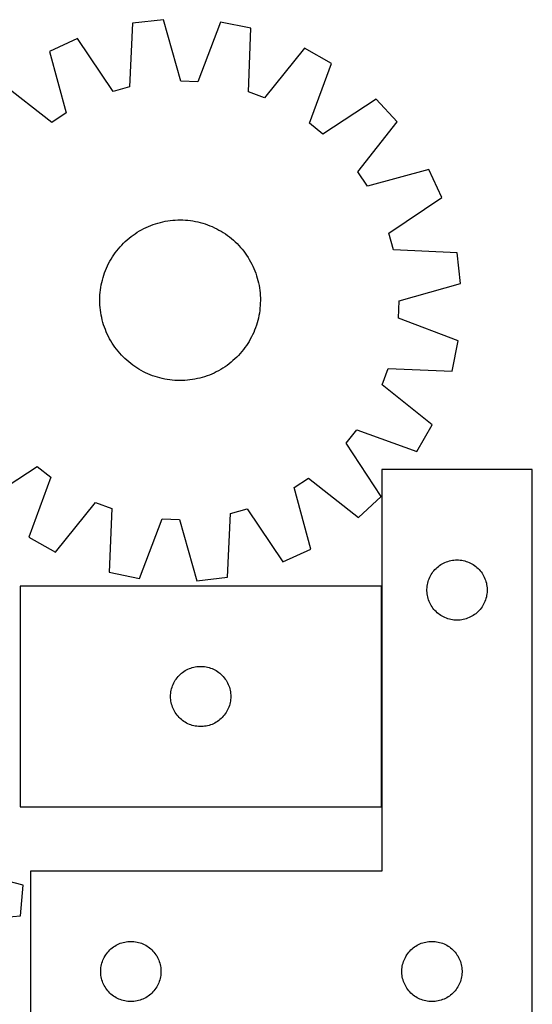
# Model space of a CAD drawing. Header units: millimetres. Extents: x 7 to 1493, y 7 to 2993.
# Tile 13 of 13: x 1238 to 1493, y 2502 to 2993. Entities that reach past the tile are written whole.
import ezdxf

# ---------------------------------------------------------------- set-up
doc = ezdxf.new("R2010")
doc.units = ezdxf.units.MM
doc.layers.add('COMMON', color=5, linetype='CONTINUOUS', true_color=0x0000ff)
doc.layers.add('CUT', color=7, linetype='CONTINUOUS', true_color=0x000000)

msp = doc.modelspace()

# ---------------------------------------------------------------- linework, layer by layer
at = {"layer": 'COMMON'}
msp.add_line((1418.335594, 2600.841371), (1418.335594, 2710.841371), dxfattribs=at)
at = {"layer": 'CUT'}
for p, q in [((1309.620369, 2992.955391), (1294.335209, 2991.196297)), ((1318.312443, 2962.403425), (1309.620369, 2992.955391)), ((1294.335209, 2991.196297), (1292.8106, 2959.468544)), ((1338.133448, 2991.742893), (1326.879045, 2962.039137)), ((1353.21409, 2988.692516), (1338.133448, 2991.742893)), ((1352.039667, 2956.949872), (1353.21409, 2988.692516)), ((1266.842977, 2983.538424), (1252.849515, 2977.142052)), ((1284.550707, 2957.167777), (1266.842977, 2983.538424)), ((1252.849515, 2977.142052), (1261.203941, 2946.496036)), ((1379.956957, 2978.728337), (1360.074418, 2953.956188)), ((1393.356881, 2971.167082), (1379.956957, 2978.728337)), ((1382.430922, 2941.34095), (1393.356881, 2971.167082)), ((1254.059292, 2941.75543), (1229.069261, 2961.363416)), ((1292.8106, 2959.468544), (1284.550707, 2957.167777)), ((1326.879045, 2962.039137), (1318.312443, 2962.403425)), ((1360.074418, 2953.956188), (1352.039667, 2956.949872)), ((1415.711758, 2953.426583), (1389.147325, 2936.010912)), ((1426.119287, 2942.094598), (1415.711758, 2953.426583)), ((1261.203941, 2946.496036), (1254.059292, 2941.75543)), ((1389.147325, 2936.010912), (1382.430922, 2941.34095)), ((1406.511301, 2917.104568), (1426.119287, 2942.094598)), ((1441.897924, 2918.314345), (1411.251907, 2909.959918)), ((1448.294296, 2904.320883), (1441.897924, 2918.314345)), ((1411.251907, 2909.959918), (1406.511301, 2917.104568)), ((1421.923648, 2886.613153), (1448.294296, 2904.320883)), ((1298.802993, 2888.318297), (1299.915413, 2888.902702)), ((1299.915413, 2888.902702), (1301.04564, 2889.451877)), ((1301.04564, 2889.451877), (1302.19256, 2889.965279)), ((1302.19256, 2889.965279), (1303.35504, 2890.442403)), ((1303.35504, 2890.442403), (1304.531933, 2890.882777)), ((1304.531933, 2890.882777), (1305.722078, 2891.285966)), ((1305.722078, 2891.285966), (1306.924301, 2891.651573)), ((1306.924301, 2891.651573), (1308.137414, 2891.979237)), ((1308.137414, 2891.979237), (1309.36022, 2892.268634)), ((1309.36022, 2892.268634), (1310.591514, 2892.51948)), ((1310.591514, 2892.51948), (1311.830079, 2892.731525)), ((1311.830079, 2892.731525), (1313.074693, 2892.904562)), ((1313.074693, 2892.904562), (1314.324129, 2893.038419)), ((1314.324129, 2893.038419), (1315.577152, 2893.132965)), ((1315.577152, 2893.132965), (1316.832527, 2893.188105)), ((1316.832527, 2893.188105), (1318.089015, 2893.203786)), ((1318.089015, 2893.203786), (1319.345375, 2893.179992)), ((1319.345375, 2893.179992), (1320.600367, 2893.116746)), ((1320.600367, 2893.116746), (1321.852754, 2893.014111)), ((1321.852754, 2893.014111), (1323.101299, 2892.872189)), ((1323.101299, 2892.872189), (1324.344771, 2892.691119)), ((1324.344771, 2892.691119), (1325.581941, 2892.471079)), ((1325.581941, 2892.471079), (1326.811588, 2892.212288)), ((1326.811588, 2892.212288), (1328.032501, 2891.915001)), ((1328.032501, 2891.915001), (1329.243473, 2891.57951)), ((1329.243473, 2891.57951), (1330.443309, 2891.206147)), ((1330.443309, 2891.206147), (1331.630826, 2890.795281)), ((1331.630826, 2890.795281), (1332.804851, 2890.347317)), ((1332.804851, 2890.347317), (1333.964226, 2889.862697)), ((1333.964226, 2889.862697), (1335.107806, 2889.341899)), ((1335.107806, 2889.341899), (1336.234464, 2888.785437)), ((1291.604405, 2883.293689), (1292.56255, 2884.106686)), ((1292.56255, 2884.106686), (1293.545759, 2884.889187)), ((1293.545759, 2884.889187), (1294.553062, 2885.640417)), ((1294.553062, 2885.640417), (1295.583464, 2886.359637)), ((1295.583464, 2886.359637), (1296.63595, 2887.046137)), ((1296.63595, 2887.046137), (1297.709479, 2887.699238)), ((1297.709479, 2887.699238), (1298.802993, 2888.318297)), ((1336.234464, 2888.785437), (1337.343086, 2888.193861)), ((1337.343086, 2888.193861), (1338.43258, 2887.567753)), ((1338.43258, 2887.567753), (1339.50187, 2886.907734)), ((1339.50187, 2886.907734), (1340.5499, 2886.214452)), ((1340.5499, 2886.214452), (1341.575637, 2885.488593)), ((1341.575637, 2885.488593), (1342.578068, 2884.730873)), ((1342.578068, 2884.730873), (1343.556203, 2883.94204)), ((1424.224415, 2878.353259), (1421.923648, 2886.613153)), ((1287.221819, 2878.800332), (1288.040987, 2879.753207)), ((1288.040987, 2879.753207), (1288.889681, 2880.679882)), ((1288.889681, 2880.679882), (1289.767064, 2881.57944)), ((1289.767064, 2881.57944), (1290.67227, 2882.450996)), ((1290.67227, 2882.450996), (1291.604405, 2883.293689)), ((1343.556203, 2883.94204), (1344.509078, 2883.122873)), ((1344.509078, 2883.122873), (1345.435753, 2882.274179)), ((1345.435753, 2882.274179), (1346.335311, 2881.396796)), ((1346.335311, 2881.396796), (1347.206867, 2880.49159)), ((1347.206867, 2880.49159), (1348.04956, 2879.559455)), ((1348.04956, 2879.559455), (1348.862557, 2878.60131)), ((1283.596106, 2873.676709), (1284.256126, 2874.745999)), ((1284.256126, 2874.745999), (1284.949407, 2875.794029)), ((1284.949407, 2875.794029), (1285.675266, 2876.819766)), ((1285.675266, 2876.819766), (1286.432986, 2877.822197)), ((1286.432986, 2877.822197), (1287.221819, 2878.800332)), ((1348.862557, 2878.60131), (1349.645058, 2877.618101)), ((1349.645058, 2877.618101), (1350.396288, 2876.610798)), ((1350.396288, 2876.610798), (1351.115509, 2875.580395)), ((1351.115509, 2875.580395), (1351.802008, 2874.52791)), ((1351.802008, 2874.52791), (1352.455109, 2873.45438)), ((1455.952168, 2876.828651), (1424.224415, 2878.353259)), ((1457.711262, 2861.54349), (1455.952168, 2876.828651)), ((1281.301163, 2869.208354), (1281.821961, 2870.351935)), ((1281.821961, 2870.351935), (1282.378423, 2871.478593)), ((1282.378423, 2871.478593), (1282.969999, 2872.587215)), ((1282.969999, 2872.587215), (1283.596106, 2873.676709)), ((1352.455109, 2873.45438), (1353.074168, 2872.360866)), ((1353.074168, 2872.360866), (1353.658573, 2871.248447)), ((1353.658573, 2871.248447), (1354.207748, 2870.118219)), ((1354.207748, 2870.118219), (1354.72115, 2868.9713)), ((1279.248859, 2863.27663), (1279.58435, 2864.487602)), ((1279.58435, 2864.487602), (1279.957712, 2865.687438)), ((1279.957712, 2865.687438), (1280.368578, 2866.874955)), ((1280.368578, 2866.874955), (1280.816543, 2868.04898)), ((1280.816543, 2868.04898), (1281.301163, 2869.208354)), ((1354.72115, 2868.9713), (1355.198274, 2867.80882)), ((1355.198274, 2867.80882), (1355.638648, 2866.631926)), ((1355.638648, 2866.631926), (1356.041837, 2865.441781)), ((1356.041837, 2865.441781), (1356.407444, 2864.239559)), ((1278.291671, 2858.345428), (1278.472741, 2859.5889)), ((1278.472741, 2859.5889), (1278.69278, 2860.82607)), ((1278.69278, 2860.82607), (1278.951571, 2862.055717)), ((1278.951571, 2862.055717), (1279.248859, 2863.27663)), ((1356.407444, 2864.239559), (1356.735108, 2863.026446)), ((1356.735108, 2863.026446), (1357.024505, 2861.803639)), ((1357.024505, 2861.803639), (1357.275351, 2860.572346)), ((1357.275351, 2860.572346), (1357.487396, 2859.333781)), ((1427.159296, 2852.851416), (1457.711262, 2861.54349)), ((1277.960074, 2853.333144), (1277.983868, 2854.589504)), ((1277.983868, 2854.589504), (1278.047114, 2855.844496)), ((1278.047114, 2855.844496), (1278.149748, 2857.096883)), ((1278.149748, 2857.096883), (1278.291671, 2858.345428)), ((1357.487396, 2859.333781), (1357.660433, 2858.089166)), ((1357.660433, 2858.089166), (1357.79429, 2856.839731)), ((1357.79429, 2856.839731), (1357.888836, 2855.586707)), ((1357.888836, 2855.586707), (1357.943976, 2854.331332)), ((1277.975755, 2852.076656), (1277.960074, 2853.333144)), ((1278.030895, 2850.821281), (1277.975755, 2852.076656)), ((1278.12544, 2849.568258), (1278.030895, 2850.821281)), ((1357.872617, 2850.563492), (1357.769982, 2849.311105)), ((1357.935863, 2851.818485), (1357.872617, 2850.563492)), ((1357.959657, 2853.074845), (1357.935863, 2851.818485)), ((1357.943976, 2854.331332), (1357.959657, 2853.074845)), ((1426.795008, 2844.284815), (1427.159296, 2852.851416)), ((1278.259297, 2848.318822), (1278.12544, 2849.568258)), ((1278.432334, 2847.074208), (1278.259297, 2848.318822)), ((1278.64438, 2845.835643), (1278.432334, 2847.074208)), ((1278.895225, 2844.604349), (1278.64438, 2845.835643)), ((1357.22695, 2845.581919), (1356.968159, 2844.352271)), ((1357.44699, 2846.819089), (1357.22695, 2845.581919)), ((1357.62806, 2848.06256), (1357.44699, 2846.819089)), ((1357.769982, 2849.311105), (1357.62806, 2848.06256)), ((1279.184623, 2843.381543), (1278.895225, 2844.604349)), ((1279.512287, 2842.168429), (1279.184623, 2843.381543)), ((1279.877894, 2840.966207), (1279.512287, 2842.168429)), ((1280.281083, 2839.776062), (1279.877894, 2840.966207)), ((1355.962018, 2840.720551), (1355.551152, 2839.533034)), ((1356.335381, 2841.920387), (1355.962018, 2840.720551)), ((1356.670872, 2843.131359), (1356.335381, 2841.920387)), ((1356.968159, 2844.352271), (1356.670872, 2843.131359)), ((1456.498764, 2833.030411), (1426.795008, 2844.284815)), ((1280.721457, 2838.599169), (1280.281083, 2839.776062)), ((1281.19858, 2837.436689), (1280.721457, 2838.599169)), ((1281.711983, 2836.289769), (1281.19858, 2837.436689)), ((1282.261157, 2835.159542), (1281.711983, 2836.289769)), ((1282.845563, 2834.047122), (1282.261157, 2835.159542)), ((1353.541308, 2834.929396), (1352.949732, 2833.820773)), ((1354.09777, 2836.056054), (1353.541308, 2834.929396)), ((1354.618568, 2837.199634), (1354.09777, 2836.056054)), ((1355.103188, 2838.359009), (1354.618568, 2837.199634)), ((1355.551152, 2839.533034), (1355.103188, 2838.359009)), ((1283.464621, 2832.953608), (1282.845563, 2834.047122)), ((1284.117723, 2831.880079), (1283.464621, 2832.953608)), ((1284.804222, 2830.827593), (1284.117723, 2831.880079)), ((1285.523442, 2829.797191), (1284.804222, 2830.827593)), ((1350.970323, 2830.613959), (1350.244464, 2829.588223)), ((1351.663605, 2831.66199), (1350.970323, 2830.613959)), ((1352.323625, 2832.731279), (1351.663605, 2831.66199)), ((1352.949732, 2833.820773), (1352.323625, 2832.731279)), ((1453.448388, 2817.94977), (1456.498764, 2833.030411)), ((1286.274673, 2828.789888), (1285.523442, 2829.797191)), ((1287.057173, 2827.806679), (1286.274673, 2828.789888)), ((1287.870171, 2826.848534), (1287.057173, 2827.806679)), ((1288.712863, 2825.916399), (1287.870171, 2826.848534)), ((1289.584419, 2825.011193), (1288.712863, 2825.916399)), ((1347.03005, 2825.728107), (1346.152667, 2824.828548)), ((1347.878744, 2826.654781), (1347.03005, 2825.728107)), ((1348.697911, 2827.607656), (1347.878744, 2826.654781)), ((1349.486744, 2828.585792), (1348.697911, 2827.607656)), ((1350.244464, 2829.588223), (1349.486744, 2828.585792)), ((1290.483978, 2824.13381), (1289.584419, 2825.011193)), ((1291.410652, 2823.285116), (1290.483978, 2824.13381)), ((1292.363527, 2822.465948), (1291.410652, 2823.285116)), ((1293.341663, 2821.677115), (1292.363527, 2822.465948)), ((1294.344094, 2820.919395), (1293.341663, 2821.677115)), ((1295.36983, 2820.193536), (1294.344094, 2820.919395)), ((1296.417861, 2819.500255), (1295.36983, 2820.193536)), ((1341.366669, 2820.767571), (1340.336266, 2820.048351)), ((1342.373972, 2821.518802), (1341.366669, 2820.767571)), ((1343.357181, 2822.301302), (1342.373972, 2821.518802)), ((1344.315326, 2823.1143), (1343.357181, 2822.301302)), ((1345.247461, 2823.956992), (1344.315326, 2823.1143)), ((1346.152667, 2824.828548), (1345.247461, 2823.956992)), ((1297.48715, 2818.840235), (1296.417861, 2819.500255)), ((1298.576644, 2818.214128), (1297.48715, 2818.840235)), ((1299.685267, 2817.622552), (1298.576644, 2818.214128)), ((1300.811925, 2817.06609), (1299.685267, 2817.622552)), ((1301.955505, 2816.545292), (1300.811925, 2817.06609)), ((1303.11488, 2816.060672), (1301.955505, 2816.545292)), ((1304.288905, 2815.612707), (1303.11488, 2816.060672)), ((1305.476422, 2815.201841), (1304.288905, 2815.612707)), ((1331.387797, 2815.525212), (1330.197652, 2815.122023)), ((1332.564691, 2815.965586), (1331.387797, 2815.525212)), ((1333.727171, 2816.442709), (1332.564691, 2815.965586)), ((1334.87409, 2816.956112), (1333.727171, 2816.442709)), ((1336.004318, 2817.505286), (1334.87409, 2816.956112)), ((1337.116737, 2818.089692), (1336.004318, 2817.505286)), ((1338.210251, 2818.70875), (1337.116737, 2818.089692)), ((1339.283781, 2819.361852), (1338.210251, 2818.70875)), ((1340.336266, 2820.048351), (1339.283781, 2819.361852)), ((1418.712059, 2811.089442), (1421.705743, 2819.124193)), ((1421.705743, 2819.124193), (1453.448388, 2817.94977)), ((1306.676258, 2814.828479), (1305.476422, 2815.201841)), ((1307.88723, 2814.492988), (1306.676258, 2814.828479)), ((1309.108142, 2814.1957), (1307.88723, 2814.492988)), ((1310.33779, 2813.936909), (1309.108142, 2814.1957)), ((1311.57496, 2813.71687), (1310.33779, 2813.936909)), ((1312.818431, 2813.5358), (1311.57496, 2813.71687)), ((1314.066976, 2813.393877), (1312.818431, 2813.5358)), ((1315.319363, 2813.291243), (1314.066976, 2813.393877)), ((1316.574356, 2813.227997), (1315.319363, 2813.291243)), ((1317.830716, 2813.204203), (1316.574356, 2813.227997)), ((1319.087203, 2813.219884), (1317.830716, 2813.204203)), ((1320.342578, 2813.275024), (1319.087203, 2813.219884)), ((1321.595602, 2813.369569), (1320.342578, 2813.275024)), ((1322.845038, 2813.503426), (1321.595602, 2813.369569)), ((1324.089652, 2813.676463), (1322.845038, 2813.503426)), ((1325.328217, 2813.888509), (1324.089652, 2813.676463)), ((1326.55951, 2814.139354), (1325.328217, 2813.888509)), ((1327.782317, 2814.428752), (1326.55951, 2814.139354)), ((1328.99543, 2814.756416), (1327.782317, 2814.428752)), ((1330.197652, 2815.122023), (1328.99543, 2814.756416)), ((1443.484208, 2791.206903), (1418.712059, 2811.089442)), ((1435.922953, 2777.806978), (1443.484208, 2791.206903)), ((1400.766783, 2782.016535), (1406.096821, 2788.732938)), ((1406.096821, 2788.732938), (1435.922953, 2777.806978)), ((1418.182454, 2755.452101), (1400.766783, 2782.016535)), ((1220.207972, 2752.981405), (1246.772406, 2770.397077)), ((1246.772406, 2770.397077), (1253.488809, 2765.067039)), ((1493.435594, 2768.836543), (1418.435594, 2768.836543)), ((1418.435594, 2768.836543), (1418.435594, 2568.836543)), ((1493.435594, 2468.836543), (1493.435594, 2768.836543)), ((1253.488809, 2765.067039), (1242.56285, 2735.240907)), ((1374.715789, 2759.911952), (1381.860439, 2764.652559)), ((1381.860439, 2764.652559), (1406.850469, 2745.044572)), ((1383.070216, 2729.265936), (1374.715789, 2759.911952)), ((1255.962774, 2727.679651), (1275.845313, 2752.451801)), ((1275.845313, 2752.451801), (1283.880064, 2749.458117)), ((1406.850469, 2745.044572), (1418.182454, 2755.452101)), ((1283.880064, 2749.458117), (1282.705641, 2717.715472)), ((1341.584522, 2715.211692), (1343.10913, 2746.939445)), ((1343.10913, 2746.939445), (1351.369024, 2749.240211)), ((1351.369024, 2749.240211), (1369.076754, 2722.869564)), ((1297.786282, 2714.665095), (1309.040686, 2744.368852)), ((1309.040686, 2744.368852), (1317.607287, 2744.004563)), ((1317.607287, 2744.004563), (1326.299361, 2713.452598)), ((1242.56285, 2735.240907), (1255.962774, 2727.679651)), ((1369.076754, 2722.869564), (1383.070216, 2729.265936)), ((1448.547373, 2721.890822), (1449.229187, 2722.25385)), ((1449.229187, 2722.25385), (1449.928786, 2722.581297)), ((1449.928786, 2722.581297), (1450.644313, 2722.872296)), ((1450.644313, 2722.872296), (1451.373872, 2723.126074)), ((1451.373872, 2723.126074), (1452.115527, 2723.341959)), ((1452.115527, 2723.341959), (1452.867313, 2723.519379)), ((1452.867313, 2723.519379), (1453.627236, 2723.657862)), ((1453.627236, 2723.657862), (1454.393279, 2723.757041)), ((1454.393279, 2723.757041), (1455.163413, 2723.816655)), ((1455.163413, 2723.816655), (1455.935594, 2723.836543)), ((1455.935594, 2723.836543), (1456.707776, 2723.816655)), ((1456.707776, 2723.816655), (1457.477909, 2723.757041)), ((1457.477909, 2723.757041), (1458.243953, 2723.657862)), ((1458.243953, 2723.657862), (1459.003875, 2723.519379)), ((1459.003875, 2723.519379), (1459.755661, 2723.341959)), ((1459.755661, 2723.341959), (1460.497317, 2723.126074)), ((1460.497317, 2723.126074), (1461.226876, 2722.872296)), ((1461.226876, 2722.872296), (1461.942403, 2722.581297)), ((1461.942403, 2722.581297), (1462.642001, 2722.25385)), ((1462.642001, 2722.25385), (1463.323815, 2721.890822)), ((1282.705641, 2717.715472), (1297.786282, 2714.665095)), ((1443.075875, 2716.558435), (1443.490439, 2717.210199)), ((1443.490439, 2717.210199), (1443.938006, 2717.839757)), ((1443.938006, 2717.839757), (1444.417388, 2718.445441)), ((1444.417388, 2718.445441), (1444.927314, 2719.025643)), ((1444.927314, 2719.025643), (1445.466432, 2719.578826)), ((1445.466432, 2719.578826), (1446.033312, 2720.103522)), ((1446.033312, 2720.103522), (1446.626452, 2720.59834)), ((1446.626452, 2720.59834), (1447.244278, 2721.061968)), ((1447.244278, 2721.061968), (1447.885151, 2721.493177)), ((1447.885151, 2721.493177), (1448.547373, 2721.890822)), ((1463.323815, 2721.890822), (1463.986037, 2721.493177)), ((1463.986037, 2721.493177), (1464.626911, 2721.061968)), ((1464.626911, 2721.061968), (1465.244736, 2720.59834)), ((1465.244736, 2720.59834), (1465.837876, 2720.103522)), ((1465.837876, 2720.103522), (1466.404757, 2719.578826)), ((1466.404757, 2719.578826), (1466.943875, 2719.025643)), ((1466.943875, 2719.025643), (1467.453801, 2718.445441)), ((1467.453801, 2718.445441), (1467.933183, 2717.839757)), ((1467.933183, 2717.839757), (1468.380749, 2717.210199)), ((1468.380749, 2717.210199), (1468.795314, 2716.558435)), ((1326.299361, 2713.452598), (1341.584522, 2715.211692)), ((1441.336629, 2712.281859), (1441.533346, 2713.028828)), ((1441.533346, 2713.028828), (1441.768256, 2713.764679)), ((1441.768256, 2713.764679), (1442.040735, 2714.487462)), ((1442.040735, 2714.487462), (1442.35006, 2715.195259)), ((1442.35006, 2715.195259), (1442.695412, 2715.886194)), ((1442.695412, 2715.886194), (1443.075875, 2716.558435)), ((1468.795314, 2716.558435), (1469.175776, 2715.886194)), ((1469.175776, 2715.886194), (1469.521128, 2715.195259)), ((1469.521128, 2715.195259), (1469.830454, 2714.487462)), ((1469.830454, 2714.487462), (1470.102933, 2713.764679)), ((1470.102933, 2713.764679), (1470.337842, 2713.028828)), ((1470.337842, 2713.028828), (1470.53456, 2712.281859)), ((1418.235593, 2710.841371), (1238.235593, 2710.841371)), ((1238.235593, 2710.841371), (1238.235593, 2600.841371)), ((1418.235593, 2600.841371), (1418.235593, 2710.841371)), ((1440.940567, 2709.222762), (1440.980331, 2709.994175)), ((1440.940567, 2708.450325), (1440.940567, 2709.222762)), ((1440.980331, 2707.678911), (1440.940567, 2708.450325)), ((1440.980331, 2709.994175), (1441.059754, 2710.762519)), ((1441.059754, 2706.910568), (1440.980331, 2707.678911)), ((1441.059754, 2710.762519), (1441.178625, 2711.525755)), ((1441.178625, 2711.525755), (1441.336629, 2712.281859)), ((1470.53456, 2712.281859), (1470.692564, 2711.525755)), ((1470.692564, 2711.525755), (1470.811434, 2710.762519)), ((1470.811434, 2710.762519), (1470.890857, 2709.994175)), ((1470.890857, 2707.678911), (1470.811434, 2706.910568)), ((1470.890857, 2709.994175), (1470.930621, 2709.222762)), ((1470.930621, 2708.450325), (1470.890857, 2707.678911)), ((1470.930621, 2709.222762), (1470.930621, 2708.450325)), ((1441.178625, 2706.147332), (1441.059754, 2706.910568)), ((1441.336629, 2705.391227), (1441.178625, 2706.147332)), ((1441.533346, 2704.644259), (1441.336629, 2705.391227)), ((1441.768256, 2703.908408), (1441.533346, 2704.644259)), ((1442.040735, 2703.185625), (1441.768256, 2703.908408)), ((1442.35006, 2702.477827), (1442.040735, 2703.185625)), ((1442.695412, 2701.786892), (1442.35006, 2702.477827)), ((1469.521128, 2702.477827), (1469.175776, 2701.786892)), ((1469.830454, 2703.185625), (1469.521128, 2702.477827)), ((1470.102933, 2703.908408), (1469.830454, 2703.185625)), ((1470.337842, 2704.644259), (1470.102933, 2703.908408)), ((1470.53456, 2705.391227), (1470.337842, 2704.644259)), ((1470.692564, 2706.147332), (1470.53456, 2705.391227)), ((1470.811434, 2706.910568), (1470.692564, 2706.147332)), ((1443.075875, 2701.114651), (1442.695412, 2701.786892)), ((1443.490439, 2700.462887), (1443.075875, 2701.114651)), ((1443.938006, 2699.833329), (1443.490439, 2700.462887)), ((1444.417388, 2699.227646), (1443.938006, 2699.833329)), ((1444.927314, 2698.647443), (1444.417388, 2699.227646)), ((1445.466432, 2698.09426), (1444.927314, 2698.647443)), ((1446.033312, 2697.569564), (1445.466432, 2698.09426)), ((1466.404757, 2698.09426), (1465.837876, 2697.569564)), ((1466.943875, 2698.647443), (1466.404757, 2698.09426)), ((1467.453801, 2699.227646), (1466.943875, 2698.647443)), ((1467.933183, 2699.833329), (1467.453801, 2699.227646)), ((1468.380749, 2700.462887), (1467.933183, 2699.833329)), ((1468.795314, 2701.114651), (1468.380749, 2700.462887)), ((1469.175776, 2701.786892), (1468.795314, 2701.114651)), ((1446.626452, 2697.074746), (1446.033312, 2697.569564)), ((1447.244278, 2696.611118), (1446.626452, 2697.074746)), ((1447.885151, 2696.17991), (1447.244278, 2696.611118)), ((1448.547373, 2695.782265), (1447.885151, 2696.17991)), ((1449.229187, 2695.419237), (1448.547373, 2695.782265)), ((1449.928786, 2695.09179), (1449.229187, 2695.419237)), ((1450.644313, 2694.800791), (1449.928786, 2695.09179)), ((1451.373872, 2694.547013), (1450.644313, 2694.800791)), ((1452.115527, 2694.331127), (1451.373872, 2694.547013)), ((1452.867313, 2694.153708), (1452.115527, 2694.331127)), ((1453.627236, 2694.015225), (1452.867313, 2694.153708)), ((1454.393279, 2693.916045), (1453.627236, 2694.015225)), ((1455.163413, 2693.856432), (1454.393279, 2693.916045)), ((1455.935594, 2693.836543), (1455.163413, 2693.856432)), ((1456.707776, 2693.856432), (1455.935594, 2693.836543)), ((1457.477909, 2693.916045), (1456.707776, 2693.856432)), ((1458.243953, 2694.015225), (1457.477909, 2693.916045)), ((1459.003875, 2694.153708), (1458.243953, 2694.015225)), ((1459.755661, 2694.331127), (1459.003875, 2694.153708)), ((1460.497317, 2694.547013), (1459.755661, 2694.331127)), ((1461.226876, 2694.800791), (1460.497317, 2694.547013)), ((1461.942403, 2695.09179), (1461.226876, 2694.800791)), ((1462.642001, 2695.419237), (1461.942403, 2695.09179)), ((1463.323815, 2695.782265), (1462.642001, 2695.419237)), ((1463.986037, 2696.17991), (1463.323815, 2695.782265)), ((1464.626911, 2696.611118), (1463.986037, 2696.17991)), ((1465.244736, 2697.074746), (1464.626911, 2696.611118)), ((1465.837876, 2697.569564), (1465.244736, 2697.074746)), ((1319.232379, 2667.838959), (1319.861937, 2668.286526)), ((1319.861937, 2668.286526), (1320.513701, 2668.70109)), ((1320.513701, 2668.70109), (1321.185942, 2669.081553)), ((1321.185942, 2669.081553), (1321.876877, 2669.426904)), ((1321.876877, 2669.426904), (1322.584675, 2669.73623)), ((1322.584675, 2669.73623), (1323.307458, 2670.008709)), ((1323.307458, 2670.008709), (1324.043309, 2670.243619)), ((1324.043309, 2670.243619), (1324.790277, 2670.440336)), ((1324.790277, 2670.440336), (1325.546382, 2670.59834)), ((1325.546382, 2670.59834), (1326.309618, 2670.717211)), ((1326.309618, 2670.717211), (1327.077961, 2670.796633)), ((1327.077961, 2670.796633), (1327.849375, 2670.836398)), ((1327.849375, 2670.836398), (1328.621812, 2670.836398)), ((1328.621812, 2670.836398), (1329.393225, 2670.796633)), ((1329.393225, 2670.796633), (1330.161569, 2670.717211)), ((1330.161569, 2670.717211), (1330.924805, 2670.59834)), ((1330.924805, 2670.59834), (1331.680909, 2670.440336)), ((1331.680909, 2670.440336), (1332.427878, 2670.243619)), ((1332.427878, 2670.243619), (1333.163729, 2670.008709)), ((1333.163729, 2670.008709), (1333.886512, 2669.73623)), ((1333.886512, 2669.73623), (1334.594309, 2669.426904)), ((1334.594309, 2669.426904), (1335.285244, 2669.081553)), ((1335.285244, 2669.081553), (1335.957485, 2668.70109)), ((1335.957485, 2668.70109), (1336.609249, 2668.286526)), ((1336.609249, 2668.286526), (1337.238807, 2667.838959)), ((1315.181315, 2663.229592), (1315.57896, 2663.891813)), ((1315.57896, 2663.891813), (1316.010168, 2664.532687)), ((1316.010168, 2664.532687), (1316.473796, 2665.150513)), ((1316.473796, 2665.150513), (1316.968614, 2665.743652)), ((1316.968614, 2665.743652), (1317.49331, 2666.310533)), ((1317.49331, 2666.310533), (1318.046493, 2666.849651)), ((1318.046493, 2666.849651), (1318.626696, 2667.359577)), ((1318.626696, 2667.359577), (1319.232379, 2667.838959)), ((1337.238807, 2667.838959), (1337.844491, 2667.359577)), ((1337.844491, 2667.359577), (1338.424693, 2666.849651)), ((1338.424693, 2666.849651), (1338.977876, 2666.310533)), ((1338.977876, 2666.310533), (1339.502572, 2665.743652)), ((1339.502572, 2665.743652), (1339.99739, 2665.150513)), ((1339.99739, 2665.150513), (1340.461018, 2664.532687)), ((1340.461018, 2664.532687), (1340.892227, 2663.891813)), ((1340.892227, 2663.891813), (1341.289872, 2663.229592)), ((1313.414275, 2658.149729), (1313.552758, 2658.909652)), ((1313.552758, 2658.909652), (1313.730177, 2659.661437)), ((1313.730177, 2659.661437), (1313.946063, 2660.403093)), ((1313.946063, 2660.403093), (1314.199841, 2661.132652)), ((1314.199841, 2661.132652), (1314.49084, 2661.848179)), ((1314.49084, 2661.848179), (1314.818287, 2662.547777)), ((1314.818287, 2662.547777), (1315.181315, 2663.229592)), ((1341.289872, 2663.229592), (1341.652899, 2662.547777)), ((1341.652899, 2662.547777), (1341.980347, 2661.848179)), ((1341.980347, 2661.848179), (1342.271346, 2661.132652)), ((1342.271346, 2661.132652), (1342.525124, 2660.403093)), ((1342.525124, 2660.403093), (1342.741009, 2659.661437)), ((1342.741009, 2659.661437), (1342.918429, 2658.909652)), ((1342.918429, 2658.909652), (1343.056912, 2658.149729)), ((1313.235593, 2655.841371), (1313.255482, 2656.613552)), ((1313.255482, 2655.069189), (1313.235593, 2655.841371)), ((1313.255482, 2656.613552), (1313.315095, 2657.383685)), ((1313.315095, 2654.299056), (1313.255482, 2655.069189)), ((1313.315095, 2657.383685), (1313.414275, 2658.149729)), ((1313.414275, 2653.533012), (1313.315095, 2654.299056)), ((1313.552758, 2652.77309), (1313.414275, 2653.533012)), ((1343.056912, 2653.533012), (1342.918429, 2652.77309)), ((1343.056912, 2658.149729), (1343.156091, 2657.383685)), ((1343.156091, 2654.299056), (1343.056912, 2653.533012)), ((1343.156091, 2657.383685), (1343.215705, 2656.613552)), ((1343.215705, 2655.069189), (1343.156091, 2654.299056)), ((1343.215705, 2656.613552), (1343.235593, 2655.841371)), ((1343.235593, 2655.841371), (1343.215705, 2655.069189)), ((1313.730177, 2652.021304), (1313.552758, 2652.77309)), ((1313.946063, 2651.279648), (1313.730177, 2652.021304)), ((1314.199841, 2650.550089), (1313.946063, 2651.279648)), ((1314.49084, 2649.834562), (1314.199841, 2650.550089)), ((1314.818287, 2649.134964), (1314.49084, 2649.834562)), ((1315.181315, 2648.45315), (1314.818287, 2649.134964)), ((1341.652899, 2649.134964), (1341.289872, 2648.45315)), ((1341.980347, 2649.834562), (1341.652899, 2649.134964)), ((1342.271346, 2650.550089), (1341.980347, 2649.834562)), ((1342.525124, 2651.279648), (1342.271346, 2650.550089)), ((1342.741009, 2652.021304), (1342.525124, 2651.279648)), ((1342.918429, 2652.77309), (1342.741009, 2652.021304)), ((1315.57896, 2647.790928), (1315.181315, 2648.45315)), ((1316.010168, 2647.150054), (1315.57896, 2647.790928)), ((1316.473796, 2646.532228), (1316.010168, 2647.150054)), ((1316.968614, 2645.939089), (1316.473796, 2646.532228)), ((1317.49331, 2645.372208), (1316.968614, 2645.939089)), ((1318.046493, 2644.83309), (1317.49331, 2645.372208)), ((1318.626696, 2644.323164), (1318.046493, 2644.83309)), ((1319.232379, 2643.843782), (1318.626696, 2644.323164)), ((1319.861937, 2643.396215), (1319.232379, 2643.843782)), ((1337.238807, 2643.843782), (1336.609249, 2643.396215)), ((1337.844491, 2644.323164), (1337.238807, 2643.843782)), ((1338.424693, 2644.83309), (1337.844491, 2644.323164)), ((1338.977876, 2645.372208), (1338.424693, 2644.83309)), ((1339.502572, 2645.939089), (1338.977876, 2645.372208)), ((1339.99739, 2646.532228), (1339.502572, 2645.939089)), ((1340.461018, 2647.150054), (1339.99739, 2646.532228)), ((1340.892227, 2647.790928), (1340.461018, 2647.150054)), ((1341.289872, 2648.45315), (1340.892227, 2647.790928)), ((1320.513701, 2642.981651), (1319.861937, 2643.396215)), ((1321.185942, 2642.601189), (1320.513701, 2642.981651)), ((1321.876877, 2642.255837), (1321.185942, 2642.601189)), ((1322.584675, 2641.946511), (1321.876877, 2642.255837)), ((1323.307458, 2641.674032), (1322.584675, 2641.946511)), ((1324.043309, 2641.439122), (1323.307458, 2641.674032)), ((1324.790277, 2641.242405), (1324.043309, 2641.439122)), ((1325.546382, 2641.084401), (1324.790277, 2641.242405)), ((1326.309618, 2640.96553), (1325.546382, 2641.084401)), ((1327.077961, 2640.886108), (1326.309618, 2640.96553)), ((1327.849375, 2640.846344), (1327.077961, 2640.886108)), ((1328.621812, 2640.846344), (1327.849375, 2640.846344)), ((1329.393225, 2640.886108), (1328.621812, 2640.846344)), ((1330.161569, 2640.96553), (1329.393225, 2640.886108)), ((1330.924805, 2641.084401), (1330.161569, 2640.96553)), ((1331.680909, 2641.242405), (1330.924805, 2641.084401)), ((1332.427878, 2641.439122), (1331.680909, 2641.242405)), ((1333.163729, 2641.674032), (1332.427878, 2641.439122)), ((1333.886512, 2641.946511), (1333.163729, 2641.674032)), ((1334.594309, 2642.255837), (1333.886512, 2641.946511)), ((1335.285244, 2642.601189), (1334.594309, 2642.255837)), ((1335.957485, 2642.981651), (1335.285244, 2642.601189)), ((1336.609249, 2643.396215), (1335.957485, 2642.981651)), ((1238.235593, 2600.841371), (1418.235593, 2600.841371)), ((1239.838232, 2561.82076), (1209.06628, 2569.698689)), ((1418.435594, 2568.836543), (1243.435594, 2568.836543)), ((1243.435594, 2568.836543), (1243.435594, 2468.836543)), ((1238.485542, 2546.494287), (1239.838232, 2561.82076)), ((1206.809446, 2544.12792), (1238.485542, 2546.494287)), ((1284.126452, 2530.59834), (1284.744278, 2531.061968)), ((1284.744278, 2531.061968), (1285.385151, 2531.493177)), ((1285.385151, 2531.493177), (1286.047373, 2531.890822)), ((1286.047373, 2531.890822), (1286.729187, 2532.25385)), ((1286.729187, 2532.25385), (1287.428786, 2532.581297)), ((1287.428786, 2532.581297), (1288.144313, 2532.872296)), ((1288.144313, 2532.872296), (1288.873872, 2533.126074)), ((1288.873872, 2533.126074), (1289.615527, 2533.341959)), ((1289.615527, 2533.341959), (1290.367313, 2533.519379)), ((1290.367313, 2533.519379), (1291.127236, 2533.657862)), ((1291.127236, 2533.657862), (1291.893279, 2533.757041)), ((1291.893279, 2533.757041), (1292.663413, 2533.816655)), ((1292.663413, 2533.816655), (1293.435594, 2533.836543)), ((1293.435594, 2533.836543), (1294.207776, 2533.816655)), ((1294.207776, 2533.816655), (1294.977909, 2533.757041)), ((1294.977909, 2533.757041), (1295.743953, 2533.657862)), ((1295.743953, 2533.657862), (1296.503875, 2533.519379)), ((1296.503875, 2533.519379), (1297.255661, 2533.341959)), ((1297.255661, 2533.341959), (1297.997317, 2533.126074)), ((1297.997317, 2533.126074), (1298.726876, 2532.872296)), ((1298.726876, 2532.872296), (1299.442403, 2532.581297)), ((1299.442403, 2532.581297), (1300.142001, 2532.25385)), ((1300.142001, 2532.25385), (1300.823815, 2531.890822)), ((1300.823815, 2531.890822), (1301.486037, 2531.493177)), ((1301.486037, 2531.493177), (1302.126911, 2531.061968)), ((1302.126911, 2531.061968), (1302.744736, 2530.59834)), ((1434.126452, 2530.59834), (1434.744278, 2531.061968)), ((1434.744278, 2531.061968), (1435.385151, 2531.493177)), ((1435.385151, 2531.493177), (1436.047373, 2531.890822)), ((1436.047373, 2531.890822), (1436.729187, 2532.25385)), ((1436.729187, 2532.25385), (1437.428786, 2532.581297)), ((1437.428786, 2532.581297), (1438.144313, 2532.872296)), ((1438.144313, 2532.872296), (1438.873872, 2533.126074)), ((1438.873872, 2533.126074), (1439.615527, 2533.341959)), ((1439.615527, 2533.341959), (1440.367313, 2533.519379)), ((1440.367313, 2533.519379), (1441.127236, 2533.657862)), ((1441.127236, 2533.657862), (1441.893279, 2533.757041)), ((1441.893279, 2533.757041), (1442.663413, 2533.816655)), ((1442.663413, 2533.816655), (1443.435594, 2533.836543)), ((1443.435594, 2533.836543), (1444.207776, 2533.816655)), ((1444.207776, 2533.816655), (1444.977909, 2533.757041)), ((1444.977909, 2533.757041), (1445.743953, 2533.657862)), ((1445.743953, 2533.657862), (1446.503875, 2533.519379)), ((1446.503875, 2533.519379), (1447.255661, 2533.341959)), ((1447.255661, 2533.341959), (1447.997317, 2533.126074)), ((1447.997317, 2533.126074), (1448.726876, 2532.872296)), ((1448.726876, 2532.872296), (1449.442403, 2532.581297)), ((1449.442403, 2532.581297), (1450.142001, 2532.25385)), ((1450.142001, 2532.25385), (1450.823815, 2531.890822)), ((1450.823815, 2531.890822), (1451.486037, 2531.493177)), ((1451.486037, 2531.493177), (1452.126911, 2531.061968)), ((1452.126911, 2531.061968), (1452.744736, 2530.59834)), ((1280.195412, 2525.886194), (1280.575875, 2526.558435)), ((1280.575875, 2526.558435), (1280.990439, 2527.210199)), ((1280.990439, 2527.210199), (1281.438006, 2527.839757)), ((1281.438006, 2527.839757), (1281.917388, 2528.445441)), ((1281.917388, 2528.445441), (1282.427314, 2529.025643)), ((1282.427314, 2529.025643), (1282.966432, 2529.578826)), ((1282.966432, 2529.578826), (1283.533312, 2530.103522)), ((1283.533312, 2530.103522), (1284.126452, 2530.59834)), ((1302.744736, 2530.59834), (1303.337876, 2530.103522)), ((1303.337876, 2530.103522), (1303.904757, 2529.578826)), ((1303.904757, 2529.578826), (1304.443875, 2529.025643)), ((1304.443875, 2529.025643), (1304.953801, 2528.445441)), ((1304.953801, 2528.445441), (1305.433183, 2527.839757)), ((1305.433183, 2527.839757), (1305.880749, 2527.210199)), ((1305.880749, 2527.210199), (1306.295314, 2526.558435)), ((1306.295314, 2526.558435), (1306.675776, 2525.886194)), ((1430.195412, 2525.886194), (1430.575875, 2526.558435)), ((1430.575875, 2526.558435), (1430.990439, 2527.210199)), ((1430.990439, 2527.210199), (1431.438006, 2527.839757)), ((1431.438006, 2527.839757), (1431.917388, 2528.445441)), ((1431.917388, 2528.445441), (1432.427314, 2529.025643)), ((1432.427314, 2529.025643), (1432.966432, 2529.578826)), ((1432.966432, 2529.578826), (1433.533312, 2530.103522)), ((1433.533312, 2530.103522), (1434.126452, 2530.59834)), ((1452.744736, 2530.59834), (1453.337876, 2530.103522)), ((1453.337876, 2530.103522), (1453.904757, 2529.578826)), ((1453.904757, 2529.578826), (1454.443875, 2529.025643)), ((1454.443875, 2529.025643), (1454.953801, 2528.445441)), ((1454.953801, 2528.445441), (1455.433183, 2527.839757)), ((1455.433183, 2527.839757), (1455.880749, 2527.210199)), ((1455.880749, 2527.210199), (1456.295314, 2526.558435)), ((1456.295314, 2526.558435), (1456.675776, 2525.886194)), ((1278.559754, 2520.762519), (1278.678625, 2521.525755)), ((1278.678625, 2521.525755), (1278.836629, 2522.281859)), ((1278.836629, 2522.281859), (1279.033346, 2523.028828)), ((1279.033346, 2523.028828), (1279.268256, 2523.764679)), ((1279.268256, 2523.764679), (1279.540735, 2524.487462)), ((1279.540735, 2524.487462), (1279.85006, 2525.195259)), ((1279.85006, 2525.195259), (1280.195412, 2525.886194)), ((1306.675776, 2525.886194), (1307.021128, 2525.195259)), ((1307.021128, 2525.195259), (1307.330454, 2524.487462)), ((1307.330454, 2524.487462), (1307.602933, 2523.764679)), ((1307.602933, 2523.764679), (1307.837842, 2523.028828)), ((1307.837842, 2523.028828), (1308.03456, 2522.281859)), ((1308.03456, 2522.281859), (1308.192564, 2521.525755)), ((1308.192564, 2521.525755), (1308.311434, 2520.762519)), ((1428.559754, 2520.762519), (1428.678625, 2521.525755)), ((1428.678625, 2521.525755), (1428.836629, 2522.281859)), ((1428.836629, 2522.281859), (1429.033346, 2523.028828)), ((1429.033346, 2523.028828), (1429.268256, 2523.764679)), ((1429.268256, 2523.764679), (1429.540735, 2524.487462)), ((1429.540735, 2524.487462), (1429.85006, 2525.195259)), ((1429.85006, 2525.195259), (1430.195412, 2525.886194)), ((1456.675776, 2525.886194), (1457.021128, 2525.195259)), ((1457.021128, 2525.195259), (1457.330454, 2524.487462)), ((1457.330454, 2524.487462), (1457.602933, 2523.764679)), ((1457.602933, 2523.764679), (1457.837842, 2523.028828)), ((1457.837842, 2523.028828), (1458.03456, 2522.281859)), ((1458.03456, 2522.281859), (1458.192564, 2521.525755)), ((1458.192564, 2521.525755), (1458.311434, 2520.762519)), ((1278.440567, 2519.222762), (1278.480331, 2519.994175)), ((1278.440567, 2518.450325), (1278.440567, 2519.222762)), ((1278.480331, 2517.678911), (1278.440567, 2518.450325)), ((1278.480331, 2519.994175), (1278.559754, 2520.762519)), ((1278.559754, 2516.910568), (1278.480331, 2517.678911)), ((1278.678625, 2516.147332), (1278.559754, 2516.910568)), ((1278.836629, 2515.391227), (1278.678625, 2516.147332)), ((1308.192564, 2516.147332), (1308.03456, 2515.391227)), ((1308.311434, 2516.910568), (1308.192564, 2516.147332)), ((1308.311434, 2520.762519), (1308.390857, 2519.994175)), ((1308.390857, 2517.678911), (1308.311434, 2516.910568)), ((1308.390857, 2519.994175), (1308.430621, 2519.222762)), ((1308.430621, 2518.450325), (1308.390857, 2517.678911)), ((1308.430621, 2519.222762), (1308.430621, 2518.450325)), ((1428.440567, 2519.222762), (1428.480331, 2519.994175)), ((1428.440567, 2518.450325), (1428.440567, 2519.222762)), ((1428.480331, 2517.678911), (1428.440567, 2518.450325)), ((1428.480331, 2519.994175), (1428.559754, 2520.762519)), ((1428.559754, 2516.910568), (1428.480331, 2517.678911)), ((1428.678625, 2516.147332), (1428.559754, 2516.910568)), ((1428.836629, 2515.391227), (1428.678625, 2516.147332)), ((1458.192564, 2516.147332), (1458.03456, 2515.391227)), ((1458.311434, 2516.910568), (1458.192564, 2516.147332)), ((1458.311434, 2520.762519), (1458.390857, 2519.994175)), ((1458.390857, 2517.678911), (1458.311434, 2516.910568)), ((1458.390857, 2519.994175), (1458.430621, 2519.222762)), ((1458.430621, 2518.450325), (1458.390857, 2517.678911)), ((1458.430621, 2519.222762), (1458.430621, 2518.450325)), ((1279.033346, 2514.644259), (1278.836629, 2515.391227)), ((1279.268256, 2513.908408), (1279.033346, 2514.644259)), ((1279.540735, 2513.185625), (1279.268256, 2513.908408)), ((1279.85006, 2512.477827), (1279.540735, 2513.185625)), ((1280.195412, 2511.786892), (1279.85006, 2512.477827)), ((1280.575875, 2511.114651), (1280.195412, 2511.786892)), ((1306.675776, 2511.786892), (1306.295314, 2511.114651)), ((1307.021128, 2512.477827), (1306.675776, 2511.786892)), ((1307.330454, 2513.185625), (1307.021128, 2512.477827)), ((1307.602933, 2513.908408), (1307.330454, 2513.185625)), ((1307.837842, 2514.644259), (1307.602933, 2513.908408)), ((1308.03456, 2515.391227), (1307.837842, 2514.644259)), ((1429.033346, 2514.644259), (1428.836629, 2515.391227)), ((1429.268256, 2513.908408), (1429.033346, 2514.644259)), ((1429.540735, 2513.185625), (1429.268256, 2513.908408)), ((1429.85006, 2512.477827), (1429.540735, 2513.185625)), ((1430.195412, 2511.786892), (1429.85006, 2512.477827)), ((1430.575875, 2511.114651), (1430.195412, 2511.786892)), ((1456.675776, 2511.786892), (1456.295314, 2511.114651)), ((1457.021128, 2512.477827), (1456.675776, 2511.786892)), ((1457.330454, 2513.185625), (1457.021128, 2512.477827)), ((1457.602933, 2513.908408), (1457.330454, 2513.185625)), ((1457.837842, 2514.644259), (1457.602933, 2513.908408)), ((1458.03456, 2515.391227), (1457.837842, 2514.644259)), ((1280.990439, 2510.462887), (1280.575875, 2511.114651)), ((1281.438006, 2509.833329), (1280.990439, 2510.462887)), ((1281.917388, 2509.227646), (1281.438006, 2509.833329)), ((1282.427314, 2508.647443), (1281.917388, 2509.227646)), ((1282.966432, 2508.09426), (1282.427314, 2508.647443)), ((1283.533312, 2507.569564), (1282.966432, 2508.09426)), ((1284.126452, 2507.074746), (1283.533312, 2507.569564)), ((1284.744278, 2506.611118), (1284.126452, 2507.074746)), ((1285.385151, 2506.17991), (1284.744278, 2506.611118)), ((1302.126911, 2506.611118), (1301.486037, 2506.17991)), ((1302.744736, 2507.074746), (1302.126911, 2506.611118)), ((1303.337876, 2507.569564), (1302.744736, 2507.074746)), ((1303.904757, 2508.09426), (1303.337876, 2507.569564)), ((1304.443875, 2508.647443), (1303.904757, 2508.09426)), ((1304.953801, 2509.227646), (1304.443875, 2508.647443)), ((1305.433183, 2509.833329), (1304.953801, 2509.227646)), ((1305.880749, 2510.462887), (1305.433183, 2509.833329)), ((1306.295314, 2511.114651), (1305.880749, 2510.462887)), ((1430.990439, 2510.462887), (1430.575875, 2511.114651)), ((1431.438006, 2509.833329), (1430.990439, 2510.462887)), ((1431.917388, 2509.227646), (1431.438006, 2509.833329)), ((1432.427314, 2508.647443), (1431.917388, 2509.227646)), ((1432.966432, 2508.09426), (1432.427314, 2508.647443)), ((1433.533312, 2507.569564), (1432.966432, 2508.09426)), ((1434.126452, 2507.074746), (1433.533312, 2507.569564)), ((1434.744278, 2506.611118), (1434.126452, 2507.074746)), ((1435.385151, 2506.17991), (1434.744278, 2506.611118)), ((1452.126911, 2506.611118), (1451.486037, 2506.17991)), ((1452.744736, 2507.074746), (1452.126911, 2506.611118)), ((1453.337876, 2507.569564), (1452.744736, 2507.074746)), ((1453.904757, 2508.09426), (1453.337876, 2507.569564)), ((1454.443875, 2508.647443), (1453.904757, 2508.09426)), ((1454.953801, 2509.227646), (1454.443875, 2508.647443)), ((1455.433183, 2509.833329), (1454.953801, 2509.227646)), ((1455.880749, 2510.462887), (1455.433183, 2509.833329)), ((1456.295314, 2511.114651), (1455.880749, 2510.462887)), ((1286.047373, 2505.782265), (1285.385151, 2506.17991)), ((1286.729187, 2505.419237), (1286.047373, 2505.782265)), ((1287.428786, 2505.09179), (1286.729187, 2505.419237)), ((1288.144313, 2504.800791), (1287.428786, 2505.09179)), ((1288.873872, 2504.547013), (1288.144313, 2504.800791)), ((1289.615527, 2504.331127), (1288.873872, 2504.547013)), ((1290.367313, 2504.153708), (1289.615527, 2504.331127)), ((1291.127236, 2504.015225), (1290.367313, 2504.153708)), ((1291.893279, 2503.916045), (1291.127236, 2504.015225)), ((1292.663413, 2503.856432), (1291.893279, 2503.916045)), ((1293.435594, 2503.836543), (1292.663413, 2503.856432)), ((1294.207776, 2503.856432), (1293.435594, 2503.836543)), ((1294.977909, 2503.916045), (1294.207776, 2503.856432)), ((1295.743953, 2504.015225), (1294.977909, 2503.916045)), ((1296.503875, 2504.153708), (1295.743953, 2504.015225)), ((1297.255661, 2504.331127), (1296.503875, 2504.153708)), ((1297.997317, 2504.547013), (1297.255661, 2504.331127)), ((1298.726876, 2504.800791), (1297.997317, 2504.547013)), ((1299.442403, 2505.09179), (1298.726876, 2504.800791)), ((1300.142001, 2505.419237), (1299.442403, 2505.09179)), ((1300.823815, 2505.782265), (1300.142001, 2505.419237)), ((1301.486037, 2506.17991), (1300.823815, 2505.782265)), ((1436.047373, 2505.782265), (1435.385151, 2506.17991)), ((1436.729187, 2505.419237), (1436.047373, 2505.782265)), ((1437.428786, 2505.09179), (1436.729187, 2505.419237)), ((1438.144313, 2504.800791), (1437.428786, 2505.09179)), ((1438.873872, 2504.547013), (1438.144313, 2504.800791)), ((1439.615527, 2504.331127), (1438.873872, 2504.547013)), ((1440.367313, 2504.153708), (1439.615527, 2504.331127)), ((1441.127236, 2504.015225), (1440.367313, 2504.153708)), ((1441.893279, 2503.916045), (1441.127236, 2504.015225)), ((1442.663413, 2503.856432), (1441.893279, 2503.916045)), ((1443.435594, 2503.836543), (1442.663413, 2503.856432)), ((1444.207776, 2503.856432), (1443.435594, 2503.836543)), ((1444.977909, 2503.916045), (1444.207776, 2503.856432)), ((1445.743953, 2504.015225), (1444.977909, 2503.916045)), ((1446.503875, 2504.153708), (1445.743953, 2504.015225)), ((1447.255661, 2504.331127), (1446.503875, 2504.153708)), ((1447.997317, 2504.547013), (1447.255661, 2504.331127)), ((1448.726876, 2504.800791), (1447.997317, 2504.547013)), ((1449.442403, 2505.09179), (1448.726876, 2504.800791)), ((1450.142001, 2505.419237), (1449.442403, 2505.09179)), ((1450.823815, 2505.782265), (1450.142001, 2505.419237)), ((1451.486037, 2506.17991), (1450.823815, 2505.782265))]:
    msp.add_line(p, q, dxfattribs=at)

doc.saveas('drawing.dxf')
